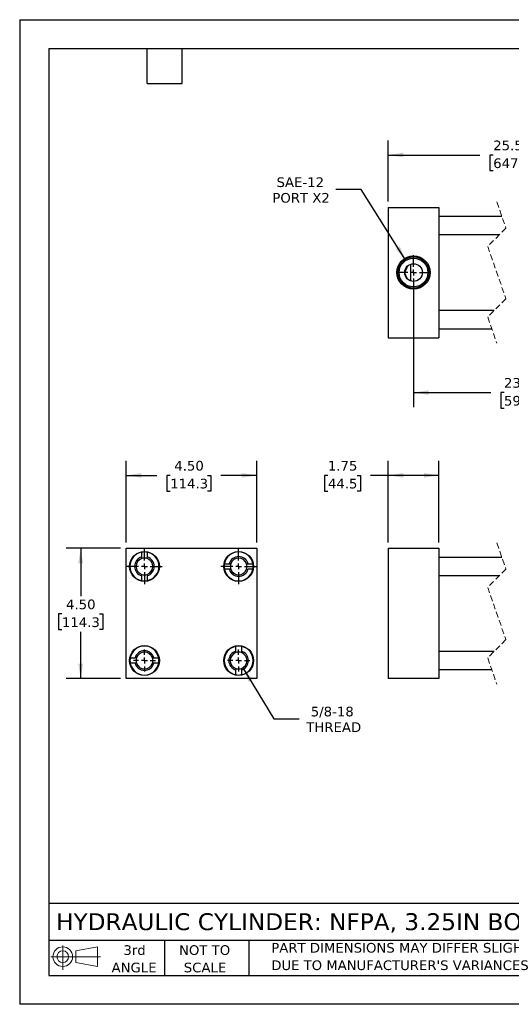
# Model space of a CAD drawing. Header units: inches. Extents: x 0 to 44, y 0 to 34.
# Tile 1 of 3: x 0 to 17, y 0 to 34. Entities that reach past the tile are written whole.
import ezdxf

# ---------------------------------------------------------------- set-up
doc = ezdxf.new("R2010")
doc.units = ezdxf.units.IN
doc.header["$LTSCALE"] = 4
doc.header["$MEASUREMENT"] = 0
for name, pattern in [('SLD-Center', [0.75, 0.6, -0.05, 0.05, -0.05]), ('SLD-Dashed', [0.075, 0.05, -0.025]), ('SLD-Solid', [0])]:
    doc.linetypes.add(name, pattern=pattern)
doc.layers.add('CENTER', color=40, linetype='SLD-Center')
doc.layers.add('SLD-DEFPOINTS', color=7, linetype='Continuous')
doc.layers.add('DIMENSIONS', color=140, linetype='SLD-Solid', lineweight=25)
doc.layers.add('TEXT', color=140, linetype='SLD-Solid', lineweight=25)
doc.styles.add('SLDTEXTSTYLE0', font='VERDANA.TTF')
doc.dimstyles.new('SLDDIMSTYLE0', dxfattribs={"dimtxt": 0.339844, "dimasz": 0.52, "dimexe": 0, "dimexo": 0.0625, "dimgap": 0.084961, "dimtad": 0, "dimtih": 1, "dimtoh": 1, "dimrnd": 1e-09, "dimzin": 12, "dimdsep": 46, "dimtxsty": 'SLDTEXTSTYLE0', "dimsah": 1, "dimcen": 0.09, "dimadec": 0, "dimazin": 3, "dimtfac": 1, "dimtofl": 0, "dimtmove": 0, "dimatfit": 3, "dimfxl": 0, "dimfrac": 2, "dimtolj": 1, "dimtzin": 12, "dimarcsym": 0})
doc.dimstyles.new('SLDDIMSTYLE3', dxfattribs={"dimtxt": 0.339844, "dimasz": 0.52, "dimexe": 0, "dimexo": 0.0625, "dimgap": 0.084961, "dimtad": 0, "dimtih": 1, "dimtoh": 1, "dimrnd": 1e-09, "dimzin": 4, "dimdsep": 46, "dimtxsty": 'SLDTEXTSTYLE0', "dimsah": 1, "dimcen": 0.09, "dimadec": 0, "dimazin": 1, "dimtfac": 1, "dimtofl": 0, "dimtmove": 0, "dimatfit": 3, "dimfxl": 0, "dimfrac": 2, "dimtolj": 1, "dimtzin": 12, "dimarcsym": 0})
doc.dimstyles.new('SLDDIMSTYLE4', dxfattribs={"dimtxt": 0.339844, "dimasz": 0.52, "dimexe": 0, "dimexo": 0.0625, "dimgap": 0.084961, "dimtad": 0, "dimtih": 1, "dimtoh": 1, "dimrnd": 1e-09, "dimzin": 12, "dimdsep": 46, "dimtxsty": 'SLDTEXTSTYLE0', "dimsah": 1, "dimcen": 0, "dimadec": 0, "dimazin": 3, "dimtfac": 1, "dimtofl": 0, "dimtmove": 0, "dimatfit": 3, "dimfxl": 0, "dimfrac": 2, "dimtolj": 1, "dimtzin": 12, "dimarcsym": 0})
doc.dimstyles.new('SLDDIMSTYLE5', dxfattribs={"dimtxt": 0.339844, "dimasz": 0.52, "dimexe": 0, "dimexo": 0.0625, "dimgap": 0.084961, "dimtad": 0, "dimtih": 1, "dimtoh": 1, "dimrnd": 1e-09, "dimzin": 12, "dimdsep": 46, "dimtxsty": 'SLDTEXTSTYLE0', "dimsah": 1, "dimcen": 0, "dimadec": 0, "dimazin": 3, "dimtfac": 1, "dimtofl": 0, "dimtmove": 0, "dimatfit": 3, "dimfxl": 0, "dimfrac": 2, "dimtolj": 1, "dimtzin": 12, "dimarcsym": 0})

# ---------------------------------------------------------------- blocks, each defined once
blk = doc.blocks.new('Block11')
at = {"color": 7, "linetype": 'SLD-Solid', "lineweight": 18}
for p, q in [((0.408, 0.836), (0.408, 0)), ((0.863, 0.656), (1.602, 0.792)), ((1.602, 0.792), (1.602, 0.115)), ((0, 0.454), (1.712, 0.454)), ((0.863, 0.251), (0.863, 0.656)), ((0.863, 0.251), (1.602, 0.115))]:
    blk.add_line(p, q, dxfattribs=at)
for radius in [0.339, 0.202]:
    blk.add_circle((0.408, 0.454), radius, dxfattribs=at)
blk = doc.blocks.new('Block12')
at = {"layer": 'SLD-DEFPOINTS'}
blk.add_blockref('Block11', (0, 0), dxfattribs=at)
blk = doc.blocks.new('SW_NOTE_0_3')
at = {"layer": 'TEXT', "color": 0, "char_height": 0.33333, "attachment_point": 1, "style": 'SLDTEXTSTYLE0'}
for s, insert in [('PART DIMENSIONS MAY DIFFER SLIGHTLY ', (0, 0.423)), ("DUE TO MANUFACTURER'S VARIANCES", (0, -0.179))]:
    blk.add_mtext(s, dxfattribs=dict(at, insert=insert))
blk = doc.blocks.new('SW_NOTE_0_4')
at = {"layer": 'TEXT', "color": 0, "char_height": 0.3333, "attachment_point": 2, "style": 'SLDTEXTSTYLE0'}
for s, insert in [('NOT TO', (0.828, 0.423)), ('SCALE', (0.843, -0.179))]:
    blk.add_mtext(s, dxfattribs=dict(at, insert=insert))
blk = doc.blocks.new('SW_NOTE_0_5')
at = {"layer": 'TEXT', "color": 0, "char_height": 0.3333, "attachment_point": 2, "style": 'SLDTEXTSTYLE0'}
for s, insert in [('3rd', (0.365, 0.423)), ('ANGLE', (0.349, -0.179))]:
    blk.add_mtext(s, dxfattribs=dict(at, insert=insert))
blk = doc.blocks.new('_D')
at = {"layer": 'DIMENSIONS'}
for p, q in [((12.714, 15.946), (12.714, 18.765)), ((14.464, 15.946), (14.464, 18.765)), ((10.634, 18.265), (10.52, 18.265)), ((10.52, 18.265), (10.52, 17.725)), ((11.644, 18.265), (11.758, 18.265)), ((11.758, 18.265), (11.758, 17.725)), ((12.714, 18.265), (12.104, 18.265)), ((14.464, 18.265), (12.714, 18.265)), ((10.52, 17.725), (10.634, 17.725)), ((11.758, 17.725), (11.644, 17.725))]:
    blk.add_line(p, q, dxfattribs=at)
for points in [[(12.714, 18.265), (13.234, 18.185), (13.234, 18.345)], [(14.464, 18.265), (13.944, 18.345), (13.944, 18.185)]]:
    blk.add_solid(points, dxfattribs=at)
at = {"layer": 'DIMENSIONS', "char_height": 0.3333, "attachment_point": 1, "style": 'SLDTEXTSTYLE0'}
for s, insert in [('1.75', (10.634, 18.765)), ('44.5', (10.634, 18.148))]:
    blk.add_mtext(s, dxfattribs=dict(at, insert=insert))
blk = doc.blocks.new('_D_8')
at = {"layer": 'DIMENSIONS'}
for p, q in [((3.479, 15.746), (1.604, 15.746)), ((2.104, 15.746), (2.104, 14.095)), ((1.458, 13.479), (1.344, 13.479)), ((1.344, 13.479), (1.344, 12.939)), ((2.75, 13.479), (2.864, 13.479)), ((2.864, 13.479), (2.864, 12.939)), ((1.344, 12.939), (1.458, 12.939)), ((2.864, 12.939), (2.75, 12.939)), ((2.104, 11.246), (2.104, 12.863)), ((3.479, 11.246), (1.604, 11.246))]:
    blk.add_line(p, q, dxfattribs=at)
for points in [[(2.104, 15.746), (2.024, 15.226), (2.184, 15.226)], [(2.104, 11.246), (2.184, 11.766), (2.024, 11.766)]]:
    blk.add_solid(points, dxfattribs=at)
at = {"layer": 'DIMENSIONS', "char_height": 0.3333, "attachment_point": 1, "style": 'SLDTEXTSTYLE0'}
for s, insert in [('4.50', (1.599, 13.978)), ('114.3', (1.458, 13.362))]:
    blk.add_mtext(s, dxfattribs=dict(at, insert=insert))
blk = doc.blocks.new('_D_9')
at = {"layer": 'DIMENSIONS'}
for p, q in [((3.679, 15.946), (3.679, 18.765)), ((8.179, 15.946), (8.179, 18.765)), ((3.679, 18.265), (4.732, 18.265)), ((5.192, 18.265), (5.078, 18.265)), ((5.078, 18.265), (5.078, 17.725)), ((6.485, 18.265), (6.599, 18.265)), ((6.599, 18.265), (6.599, 17.725)), ((8.179, 18.265), (6.945, 18.265)), ((5.078, 17.725), (5.192, 17.725)), ((6.599, 17.725), (6.485, 17.725))]:
    blk.add_line(p, q, dxfattribs=at)
for points in [[(3.679, 18.265), (4.199, 18.185), (4.199, 18.345)], [(8.179, 18.265), (7.659, 18.345), (7.659, 18.185)]]:
    blk.add_solid(points, dxfattribs=at)
at = {"layer": 'DIMENSIONS', "char_height": 0.3333, "attachment_point": 1, "style": 'SLDTEXTSTYLE0'}
for s, insert in [('4.50', (5.334, 18.765)), ('114.3', (5.192, 18.148))]:
    blk.add_mtext(s, dxfattribs=dict(at, insert=insert))
blk = doc.blocks.new('_D_10')
at = {"layer": 'DIMENSIONS'}
for p, q in [((7.702, 11.623), (8.763, 9.853)), ((8.763, 9.853), (9.638, 9.853))]:
    blk.add_line(p, q, dxfattribs=at)
blk.add_solid([(7.702, 11.623), (7.901, 11.135), (8.038, 11.218)], dxfattribs=at)
at = {"layer": 'DIMENSIONS', "char_height": 0.3333, "attachment_point": 1, "style": 'SLDTEXTSTYLE0'}
for s, insert in [('5/8-18', (10.043, 10.276)), ('THREAD', (9.888, 9.736))]:
    blk.add_mtext(s, dxfattribs=dict(at, insert=insert))
blk = doc.blocks.new('SW_CENTERMARKSYMBOL_0')
at = {"layer": 'CENTER', "color": 0}
for p, q in [((0, 0.2), (0, 0.38125)), ((-0.2, 0), (-0.38125, 0)), ((0, 0), (-0.1, 0)), ((0, 0), (0, 0.1)), ((0, 0), (0, -0.1)), ((0, 0), (0.1, 0)), ((0.2, 0), (0.38125, 0)), ((0, -0.2), (0, -0.38125))]:
    blk.add_line(p, q, dxfattribs=at)
blk = doc.blocks.new('SW_CENTERMARKSYMBOL_1')
at = {"layer": 'CENTER', "color": 0}
for p, q in [((0, 0.2), (0, 0.38125)), ((-0.2, 0), (-0.38125, 0)), ((0, 0), (-0.1, 0)), ((0, 0), (0, 0.1)), ((0, 0), (0, -0.1)), ((0, 0), (0.1, 0)), ((0.2, 0), (0.38125, 0)), ((0, -0.2), (0, -0.38125))]:
    blk.add_line(p, q, dxfattribs=at)
blk = doc.blocks.new('SW_CENTERMARKSYMBOL_2')
at = {"layer": 'CENTER', "color": 0}
for p, q in [((0, 0.2), (0, 0.615)), ((-0.2, 0), (-0.615, 0)), ((0, 0), (-0.1, 0)), ((0, 0), (0, 0.1)), ((0, 0), (0, -0.1)), ((0, 0), (0.1, 0)), ((0.2, 0), (0.615, 0)), ((0, -0.2), (0, -0.615))]:
    blk.add_line(p, q, dxfattribs=at)
blk = doc.blocks.new('SW_CENTERMARKSYMBOL_3')
at = {"layer": 'CENTER', "color": 0}
for p, q in [((0, 0.2), (0, 0.615)), ((-0.2, 0), (-0.615, 0)), ((0, 0), (-0.1, 0)), ((0, 0), (0, 0.1)), ((0, 0), (0, -0.1)), ((0, 0), (0.1, 0)), ((0.2, 0), (0.615, 0)), ((0, -0.2), (0, -0.615))]:
    blk.add_line(p, q, dxfattribs=at)
blk = doc.blocks.new('_D_11')
at = {"layer": 'DIMENSIONS'}
for p, q in [((11.787, 28.132), (10.912, 28.132)), ((13.325, 25.688), (11.787, 28.132))]:
    blk.add_line(p, q, dxfattribs=at)
blk.add_solid([(13.325, 25.688), (13.116, 26.17), (12.981, 26.085)], dxfattribs=at)
at = {"layer": 'DIMENSIONS', "char_height": 0.3333, "attachment_point": 1, "style": 'SLDTEXTSTYLE0'}
for s, insert in [('SAE-12', (8.862, 28.556)), ('PORT X2', (8.718, 28.016))]:
    blk.add_mtext(s, dxfattribs=dict(at, insert=insert))
blk = doc.blocks.new('_D_12')
at = {"layer": 'DIMENSIONS'}
for p, q in [((13.589, 25.069), (13.589, 20.626)), ((20.934, 25.069), (20.934, 20.626)), ((13.589, 21.126), (16.25, 21.126)), ((16.71, 21.126), (16.596, 21.126)), ((16.596, 21.126), (16.596, 20.586)), ((18.003, 21.126), (18.117, 21.126)), ((18.117, 21.126), (18.117, 20.586)), ((18.61, 21.126), (18.464, 21.126)), ((18.721, 21.348), (18.61, 21.126)), ((18.944, 20.904), (18.721, 21.348)), ((19.055, 21.126), (18.944, 20.904)), ((20.934, 21.126), (19.055, 21.126)), ((16.596, 20.586), (16.71, 20.586)), ((18.117, 20.586), (18.003, 20.586))]:
    blk.add_line(p, q, dxfattribs=at)
for points in [[(13.589, 21.126), (14.109, 21.046), (14.109, 21.206)], [(20.934, 21.126), (20.414, 21.206), (20.414, 21.046)]]:
    blk.add_solid(points, dxfattribs=at)
at = {"layer": 'DIMENSIONS', "char_height": 0.3333, "attachment_point": 1, "style": 'SLDTEXTSTYLE0'}
for s, insert in [('23.50', (16.71, 21.626)), ('596.9', (16.71, 21.009))]:
    blk.add_mtext(s, dxfattribs=dict(at, insert=insert))
blk = doc.blocks.new('_D_14')
at = {"layer": 'DIMENSIONS'}
for p, q in [((12.714, 27.719), (12.714, 29.828)), ((22.059, 27.719), (22.059, 29.828)), ((12.714, 29.328), (15.878, 29.328)), ((16.338, 29.328), (16.224, 29.328)), ((16.224, 29.328), (16.224, 28.788)), ((17.631, 29.328), (17.745, 29.328)), ((17.745, 29.328), (17.745, 28.788)), ((18.551, 29.328), (18.091, 29.328)), ((18.662, 29.106), (18.551, 29.328)), ((18.884, 29.55), (18.662, 29.106)), ((18.995, 29.328), (18.884, 29.55)), ((22.059, 29.328), (18.995, 29.328)), ((16.224, 28.788), (16.338, 28.788)), ((17.745, 28.788), (17.631, 28.788))]:
    blk.add_line(p, q, dxfattribs=at)
for points in [[(12.714, 29.328), (13.234, 29.248), (13.234, 29.408)], [(22.059, 29.328), (21.539, 29.408), (21.539, 29.248)]]:
    blk.add_solid(points, dxfattribs=at)
at = {"layer": 'DIMENSIONS', "char_height": 0.3333, "attachment_point": 1, "style": 'SLDTEXTSTYLE0'}
for s, insert in [('25.50', (16.338, 29.827)), ('647.7', (16.338, 29.211))]:
    blk.add_mtext(s, dxfattribs=dict(at, insert=insert))
blk = doc.blocks.new('SW_CENTERMARKSYMBOL_4')
at = {"layer": 'CENTER', "color": 0}
for p, q in [((0, 0.2), (0, 0.595)), ((-0.2, 0), (-0.595, 0)), ((0, 0), (-0.1, 0)), ((0, 0), (0, 0.1)), ((0, 0), (0, -0.1)), ((0, 0), (0.1, 0)), ((0.2, 0), (0.595, 0)), ((0, -0.2), (0, -0.595))]:
    blk.add_line(p, q, dxfattribs=at)

msp = doc.modelspace()

# ---------------------------------------------------------------- linework, layer by layer
at = {"color": 7, "linetype": 'SLD-Solid'}
for p, q in [((0, 34), (0, 0)), ((0, 34), (44, 34)), ((44, 0), (0, 0))]:
    msp.add_line(p, q, dxfattribs=at)
at = {"color": 7, "linetype": 'SLD-Dashed', "lineweight": 18}
for p, q in [((16.462, 27.706), (16.777, 26.802)), ((16.777, 26.802), (16.147, 26.173)), ((16.147, 26.173), (16.777, 24.365)), ((16.777, 24.365), (16.147, 23.735)), ((16.147, 23.735), (16.462, 22.831)), ((16.462, 15.933), (16.777, 15.029)), ((16.777, 15.029), (16.147, 14.399)), ((16.147, 14.399), (16.777, 12.592)), ((16.777, 12.592), (16.147, 11.962)), ((16.147, 11.962), (16.462, 11.058))]:
    msp.add_line(p, q, dxfattribs=at)
for p, q in [((12.714, 27.519), (12.714, 23.019)), ((12.714, 27.519), (14.464, 27.519)), ((14.464, 27.519), (14.464, 23.019)), ((16.636, 27.206), (14.464, 27.206)), ((14.464, 26.581), (16.555, 26.581)), ((13.495, 24.979), (13.495, 25.559)), ((16.368, 23.956), (14.464, 23.956)), ((14.464, 23.331), (16.287, 23.331)), ((12.714, 23.019), (14.464, 23.019)), ((3.679, 15.746), (8.179, 15.746)), ((3.679, 11.246), (3.679, 15.746)), ((8.179, 15.746), (8.179, 11.246)), ((12.714, 15.746), (12.714, 11.246)), ((12.714, 15.746), (14.464, 15.746)), ((14.464, 15.746), (14.464, 11.246)), ((4.21, 15.445), (4.21, 15.612)), ((4.398, 15.612), (4.398, 15.445)), ((16.636, 15.433), (14.464, 15.433)), ((7.063, 15.214), (7.23, 15.214)), ((7.23, 15.027), (7.063, 15.027)), ((7.878, 15.214), (8.045, 15.214)), ((8.045, 15.027), (7.878, 15.027)), ((4.21, 14.629), (4.21, 14.796)), ((4.398, 14.796), (4.398, 14.629)), ((14.464, 14.808), (16.555, 14.808)), ((7.46, 12.195), (7.46, 12.362)), ((7.648, 12.362), (7.648, 12.195)), ((3.813, 11.964), (3.98, 11.964)), ((4.628, 11.964), (4.795, 11.964)), ((16.368, 12.183), (14.464, 12.183)), ((3.98, 11.777), (3.813, 11.777)), ((4.795, 11.777), (4.628, 11.777)), ((8.179, 11.246), (3.679, 11.246)), ((7.46, 11.379), (7.46, 11.546)), ((7.648, 11.546), (7.648, 11.379)), ((14.464, 11.246), (12.714, 11.246)), ((14.464, 11.558), (16.287, 11.558))]:
    msp.add_line(p, q)
for centre, radius in [((13.589, 25.269), 0.574), ((13.589, 25.269), 0.539), ((13.589, 25.269), 0.495), ((13.589, 25.269), 0.305), ((4.304, 15.121), 0.515), ((7.554, 15.121), 0.515), ((4.304, 11.871), 0.515), ((7.554, 11.871), 0.515)]:
    msp.add_circle(centre, radius)
for centre, radius, start, end in [((4.304, 15.121), 0.5, 100.8069, 259.1931), ((4.304, 15.121), 0.338, 106.1276, 253.8724), ((4.304, 15.121), 0.289, 108.9255, 251.0745), ((4.304, 15.121), 0.5, 79.1931, 100.8069), ((4.304, 15.121), 0.289, 71.0745, 108.9255), ((4.304, 15.121), 0.5, 280.8069, 79.1931), ((4.304, 15.121), 0.338, 286.1276, 73.8724), ((4.304, 15.121), 0.289, 288.9255, 71.0745), ((7.554, 15.121), 0.5, 10.8069, 169.1931), ((7.554, 15.121), 0.338, 16.1276, 163.8724), ((7.554, 15.121), 0.289, 18.9255, 161.0745), ((7.554, 15.121), 0.5, 169.1931, 190.8069), ((7.554, 15.121), 0.5, 190.8069, 349.1931), ((7.554, 15.121), 0.338, 196.1276, 343.8724), ((7.554, 15.121), 0.289, 161.0745, 198.9255), ((7.554, 15.121), 0.289, 198.9255, 341.0745), ((7.554, 15.121), 0.289, 341.0745, 18.9255), ((7.554, 15.121), 0.5, 349.1931, 10.8069), ((4.304, 15.121), 0.289, 251.0745, 288.9255), ((4.304, 15.121), 0.5, 259.1931, 280.8069), ((4.304, 11.871), 0.5, 10.8069, 169.1931), ((7.554, 11.871), 0.5, 100.8069, 259.1931), ((7.554, 11.871), 0.5, 79.1931, 100.8069), ((7.554, 11.871), 0.5, 280.8069, 79.1931), ((4.304, 11.871), 0.5, 169.1931, 190.8069), ((4.304, 11.871), 0.338, 16.1276, 163.8724), ((4.304, 11.871), 0.289, 161.0745, 198.9255), ((4.304, 11.871), 0.289, 18.9255, 161.0745), ((4.304, 11.871), 0.289, 341.0745, 18.9255), ((4.304, 11.871), 0.5, 349.1931, 10.8069), ((7.554, 11.871), 0.338, 106.1276, 253.8724), ((7.554, 11.871), 0.289, 108.9255, 251.0745), ((7.554, 11.871), 0.289, 71.0745, 108.9255), ((7.554, 11.871), 0.338, 286.1276, 73.8724), ((7.554, 11.871), 0.289, 288.9255, 71.0745), ((4.304, 11.871), 0.5, 190.8069, 349.1931), ((4.304, 11.871), 0.338, 196.1276, 343.8724), ((4.304, 11.871), 0.289, 198.9255, 341.0745), ((7.554, 11.871), 0.289, 251.0745, 288.9255), ((7.554, 11.871), 0.5, 259.1931, 280.8069)]:
    msp.add_arc(centre, radius, start, end)
for points, knots in [([(13.38, 25.491), (13.368, 25.465), (13.343, 25.412), (13.312, 25.344), (13.292, 25.301), (13.285, 25.286)], [0, 0, 0, 0, 0.379963, 0.7753, 1, 1, 1, 1]), ([(13.38, 25.047), (13.368, 25.073), (13.343, 25.126), (13.312, 25.194), (13.292, 25.236), (13.285, 25.251)], [0, 0, 0, 0, 0.3799628, 0.7753, 1, 1, 1, 1])]:
    msp.add_open_spline(points, degree=3, knots=knots)
for points in [[(4.21, 15.394), (4.21, 15.411), (4.21, 15.428), (4.21, 15.445)], [(4.398, 15.394), (4.398, 15.411), (4.398, 15.428), (4.398, 15.445)], [(7.23, 15.214), (7.246, 15.214), (7.263, 15.214), (7.28, 15.214)], [(7.28, 15.027), (7.263, 15.027), (7.246, 15.027), (7.23, 15.027)], [(7.827, 15.214), (7.844, 15.214), (7.861, 15.214), (7.878, 15.214)], [(7.827, 15.027), (7.844, 15.027), (7.861, 15.027), (7.878, 15.027)], [(4.21, 14.796), (4.21, 14.813), (4.21, 14.83), (4.21, 14.847)], [(4.398, 14.847), (4.398, 14.83), (4.398, 14.813), (4.398, 14.796)], [(4.03, 11.964), (4.013, 11.964), (3.996, 11.964), (3.98, 11.964)], [(4.577, 11.964), (4.594, 11.964), (4.611, 11.964), (4.628, 11.964)], [(7.46, 12.144), (7.46, 12.161), (7.46, 12.178), (7.46, 12.195)], [(7.648, 12.195), (7.648, 12.178), (7.648, 12.161), (7.648, 12.144)], [(4.03, 11.777), (4.013, 11.777), (3.996, 11.777), (3.98, 11.777)], [(4.628, 11.777), (4.611, 11.777), (4.594, 11.777), (4.577, 11.777)], [(7.46, 11.597), (7.46, 11.58), (7.46, 11.563), (7.46, 11.546)], [(7.648, 11.597), (7.648, 11.58), (7.648, 11.563), (7.648, 11.546)]]:
    msp.add_open_spline(points, degree=3)
at = {"layer": 'TEXT'}
for p, q in [((1, 33), (43, 33)), ((1, 33), (1, 1)), ((4.4, 31.8), (4.4, 33)), ((5.6, 31.8), (5.6, 33)), ((4.4, 31.8), (5.6, 31.8)), ((43, 3.484), (1, 3.484)), ((43, 2.2), (1, 2.2)), ((5, 2.2), (5, 1)), ((7.907, 2.2), (7.907, 1)), ((1, 1), (43, 1))]:
    msp.add_line(p, q, dxfattribs=at)

# ---------------------------------------------------------------- block references
at = {"layer": 'CENTER'}
for name, p in [('SW_CENTERMARKSYMBOL_4', (13.589, 25.269)), ('SW_CENTERMARKSYMBOL_3', (4.304, 15.121)), ('SW_CENTERMARKSYMBOL_2', (7.554, 15.121)), ('SW_CENTERMARKSYMBOL_1', (4.304, 11.871)), ('SW_CENTERMARKSYMBOL_0', (7.554, 11.871))]:
    msp.add_blockref(name, p, dxfattribs=at)
at = {"layer": 'SLD-DEFPOINTS'}
msp.add_blockref('Block12', (1.077, 1.19), dxfattribs=at)
at = {"layer": 'TEXT'}
for name, p in [('SW_NOTE_0_5', (3.598, 1.617)), ('SW_NOTE_0_4', (5.552, 1.617)), ('SW_NOTE_0_3', (8.68, 1.696))]:
    msp.add_blockref(name, p, dxfattribs=at)

# ---------------------------------------------------------------- texts
at = {"layer": 'TEXT', "insert": (1.254, 3.145), "char_height": 0.58333, "attachment_point": 1, "style": 'SLDTEXTSTYLE0'}
msp.add_mtext('HYDRAULIC CYLINDER: NFPA, 3.25IN BORE, 20IN STROKE', dxfattribs=at)

# ---------------------------------------------------------------- dimensions: what is measured, and where the dimension line sits
at = {"layer": 'DIMENSIONS'}
for base, p1, p2, text, picture, middle in [((22.059, 29.328), (12.714, 27.519), (22.059, 27.519), '25.50', '_D_14', (16.985, 29.328)), ((20.934, 21.126), (13.589, 25.269), (20.934, 25.269), '23.50', '_D_12', (17.357, 21.126))]:
    dim = msp.add_linear_dim(base=base, p1=p1, p2=p2, text=text, dimstyle='SLDDIMSTYLE3', dxfattribs=at)
    dim.commit()
    dim.dimension.update_dxf_attribs({"geometry": picture, "text_midpoint": middle, "dimtype": 160})
dim = msp.add_diameter_dim_2p(p1=(13.852, 24.85), p2=(13.325, 25.688), text='SAE-12\\PPORT X2', dimstyle='SLDDIMSTYLE5', override={"dimpost": '<>'}, dxfattribs=at)
dim.commit()
dim.dimension.update_dxf_attribs({"geometry": '_D_11', "text_midpoint": (9.69, 28.132), "dimtype": 163})
for base, p1, p2, dimstyle, picture, middle in [((8.179, 18.265), (3.679, 15.746), (8.179, 15.746), 'SLDDIMSTYLE3', '_D_9', (5.838, 18.265)), ((14.464, 18.265), (12.714, 15.746), (14.464, 15.746), 'SLDDIMSTYLE0', '_D', (11.139, 18.265))]:
    dim = msp.add_linear_dim(base=base, p1=p1, p2=p2, dimstyle=dimstyle, dxfattribs=at)
    dim.commit()
    dim.dimension.update_dxf_attribs({"geometry": picture, "text_midpoint": middle, "dimtype": 160})
dim = msp.add_linear_dim(base=(2.104, 15.746), p1=(3.679, 11.246), p2=(3.679, 15.746), angle=90, dimstyle='SLDDIMSTYLE3', dxfattribs=at)
dim.commit()
dim.dimension.update_dxf_attribs({"geometry": '_D_8', "text_midpoint": (2.104, 13.479), "dimtype": 160})
dim = msp.add_radius_dim(center=(7.554, 11.871), mpoint=(7.702, 11.623), text='5/8-18\\PTHREAD', dimstyle='SLDDIMSTYLE4', dxfattribs=at)
dim.commit()
dim.dimension.update_dxf_attribs({"geometry": '_D_10', "text_midpoint": (10.81, 9.853), "dimtype": 164})

doc.saveas('drawing.dxf')
